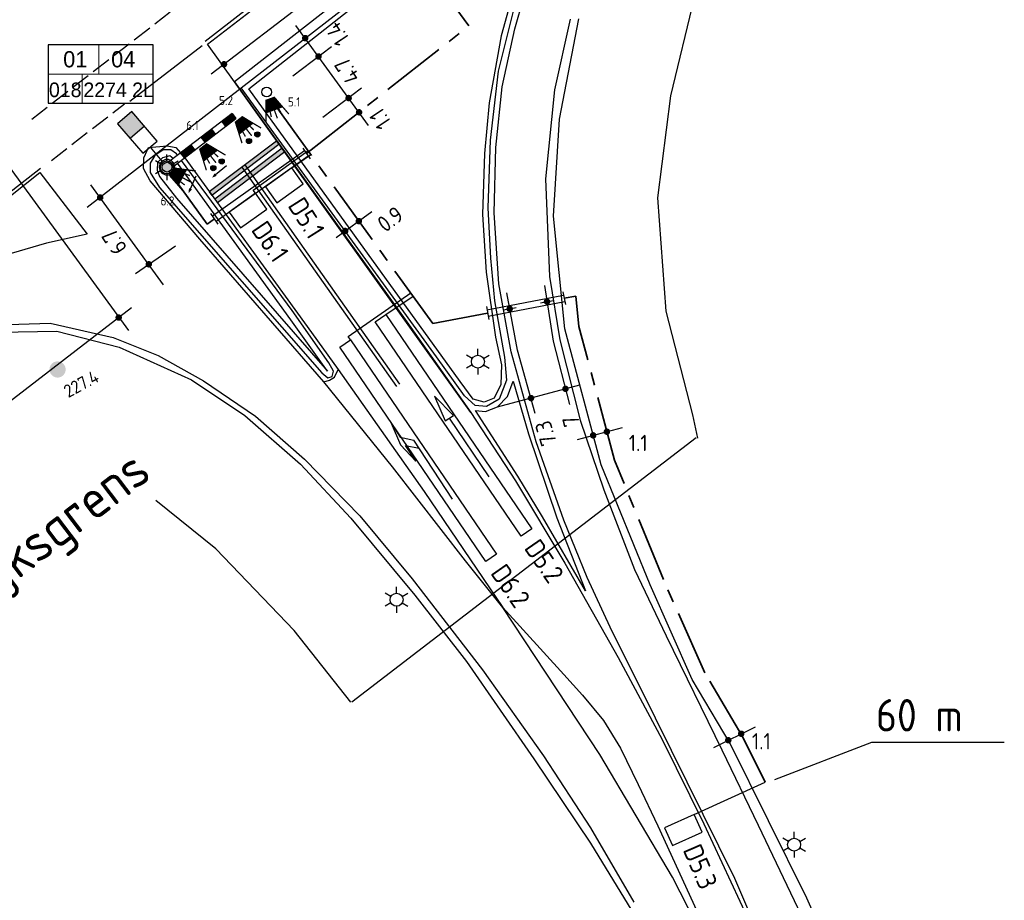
# Model space of a CAD drawing. Extents: x 237360 to 238772, y 446460 to 447476.
# Tile 8 of 14: x 238144 to 238295, y 446951 to 447087. Entities that reach past the tile are written whole.
import ezdxf
from ezdxf.enums import TextEntityAlignment as Align

# ---------------------------------------------------------------- set-up
doc = ezdxf.new("R2010")
doc.units = 0
doc.header["$MEASUREMENT"] = 0
doc.linetypes.add('VERFSTIP', pattern=[4, 3, -1])
doc.linetypes.add('VRI', pattern=[16, 10, -2, 2, -2])
doc.layers.get('0').update_dxf_attribs({"linetype": 'CONTINUOUS'})
doc.layers.add('kl-bs-bm_1000', color=8, linetype='CONTINUOUS', lineweight=25)
for name, color, linetype in [('kl-bs-vrikabel', 30, 'VRI'), ('kl-bs-vrilus', 34, 'CONTINUOUS'), ('kl-bs-vrimast', 34, 'CONTINUOUS'), ('kl-bs-vrimeubilair', 30, 'CONTINUOUS'), ('kl-bs-vrimntlbuis', 34, 'CONTINUOUS'), ('MAATVOERING', 252, 'CONTINUOUS'), ('MDI-XX-BANDEN', 253, 'CONTINUOUS'), ('MDI-XX-MARKERING', 253, 'CONTINUOUS'), ('MDI-XX-TERREINAFSCH', 253, 'CONTINUOUS'), ('MDI-XX-VERLICHTING', 2, 'CONTINUOUS'), ('OV-MASTEN', 1, 'CONTINUOUS')]:
    doc.layers.add(name, color=color, linetype=linetype)
doc.styles.add('ISO', font='ISO.shx', dxfattribs={"height": 0.7})
doc.styles.add('ISO25', font='ISO.SHX', dxfattribs={"height": 2.5})
doc.styles.add('RTW_ISO', font='iso-rtw.shx')

# ---------------------------------------------------------------- blocks, each defined once
blk = doc.blocks.new('*X7')
at = {"color": 0}
for p, q in [((390.5, 402.24), (391.5, 402.24)), ((390.5, 402.23), (391.5, 402.23)), ((390.5, 402.22), (391.5, 402.22)), ((390.5, 402.21), (391.5, 402.21)), ((390.5, 402.2), (391.5, 402.2)), ((390.5, 402.19), (391.5, 402.19)), ((390.5, 402.18), (391.5, 402.18)), ((390.5, 402.17), (391.5, 402.17)), ((390.5, 402.16), (391.5, 402.16)), ((390.5, 402.15), (391.5, 402.15)), ((390.5, 402.14), (391.5, 402.14)), ((390.5, 402.13), (391.5, 402.13)), ((390.5, 402.12), (391.5, 402.12)), ((390.5, 402.11), (391.5, 402.11)), ((390.5, 402.1), (391.5, 402.1)), ((390.5, 402.09), (391.5, 402.09)), ((390.5, 402.08), (391.5, 402.08)), ((390.5, 402.07), (391.5, 402.07)), ((390.5, 402.06), (391.5, 402.06)), ((390.5, 402.05), (391.5, 402.05)), ((390.5, 402.04), (391.5, 402.04)), ((390.5, 402.03), (391.5, 402.03)), ((390.5, 402.02), (391.5, 402.02)), ((390.5, 402.01), (391.5, 402.01)), ((390.5, 402), (391.5, 402)), ((390.5, 401.99), (391.5, 401.99)), ((390.5, 401.98), (391.5, 401.98)), ((390.5, 401.97), (391.5, 401.97)), ((390.5, 401.96), (391.5, 401.96)), ((390.5, 401.95), (391.5, 401.95)), ((390.5, 401.94), (391.5, 401.94)), ((390.5, 401.93), (391.5, 401.93)), ((390.5, 401.92), (391.5, 401.92)), ((390.5, 401.91), (391.5, 401.91)), ((390.5, 401.9), (391.5, 401.9)), ((390.5, 401.89), (391.5, 401.89)), ((390.5, 401.88), (391.5, 401.88)), ((390.5, 401.87), (391.5, 401.87)), ((390.5, 401.86), (391.5, 401.86)), ((390.5, 401.85), (391.5, 401.85)), ((390.5, 401.84), (391.5, 401.84)), ((392.5, 402.24), (393.5, 402.24)), ((392.5, 402.23), (393.5, 402.23)), ((392.5, 402.22), (393.5, 402.22)), ((392.5, 402.21), (393.5, 402.21)), ((392.5, 402.2), (393.5, 402.2)), ((392.5, 402.19), (393.5, 402.19)), ((392.5, 402.18), (393.5, 402.18)), ((392.5, 402.17), (393.5, 402.17)), ((392.5, 402.16), (393.5, 402.16)), ((392.5, 402.15), (393.5, 402.15)), ((392.5, 402.14), (393.5, 402.14)), ((392.5, 402.13), (393.5, 402.13)), ((392.5, 402.12), (393.5, 402.12)), ((392.5, 402.11), (393.5, 402.11)), ((392.5, 402.1), (393.5, 402.1)), ((392.5, 402.09), (393.5, 402.09)), ((392.5, 402.08), (393.5, 402.08)), ((392.5, 402.07), (393.5, 402.07)), ((392.5, 402.06), (393.5, 402.06)), ((392.5, 402.05), (393.5, 402.05)), ((392.5, 402.04), (393.5, 402.04)), ((392.5, 402.03), (393.5, 402.03)), ((392.5, 402.02), (393.5, 402.02)), ((392.5, 402.01), (393.5, 402.01)), ((392.5, 402), (393.5, 402)), ((392.5, 401.99), (393.5, 401.99)), ((392.5, 401.98), (393.5, 401.98)), ((392.5, 401.97), (393.5, 401.97)), ((392.5, 401.96), (393.5, 401.96)), ((392.5, 401.95), (393.5, 401.95)), ((392.5, 401.94), (393.5, 401.94)), ((392.5, 401.93), (393.5, 401.93)), ((392.5, 401.92), (393.5, 401.92)), ((392.5, 401.91), (393.5, 401.91)), ((392.5, 401.9), (393.5, 401.9)), ((392.5, 401.89), (393.5, 401.89)), ((392.5, 401.88), (393.5, 401.88)), ((392.5, 401.87), (393.5, 401.87)), ((392.5, 401.86), (393.5, 401.86)), ((392.5, 401.85), (393.5, 401.85)), ((392.5, 401.84), (393.5, 401.84)), ((394.5, 402.24), (395.5, 402.24)), ((394.5, 402.23), (395.5, 402.23)), ((394.5, 402.22), (395.5, 402.22)), ((394.5, 402.21), (395.5, 402.21)), ((394.5, 402.2), (395.5, 402.2)), ((394.5, 402.19), (395.5, 402.19)), ((394.5, 402.18), (395.5, 402.18)), ((394.5, 402.17), (395.5, 402.17)), ((394.5, 402.16), (395.5, 402.16)), ((394.5, 402.15), (395.5, 402.15)), ((394.5, 402.14), (395.5, 402.14)), ((394.5, 402.13), (395.5, 402.13)), ((394.5, 402.12), (395.5, 402.12)), ((394.5, 402.11), (395.5, 402.11)), ((394.5, 402.1), (395.5, 402.1)), ((394.5, 402.09), (395.5, 402.09)), ((394.5, 402.08), (395.5, 402.08)), ((394.5, 402.07), (395.5, 402.07)), ((394.5, 402.06), (395.5, 402.06)), ((394.5, 402.05), (395.5, 402.05)), ((394.5, 402.04), (395.5, 402.04)), ((394.5, 402.03), (395.5, 402.03)), ((394.5, 402.02), (395.5, 402.02)), ((394.5, 402.01), (395.5, 402.01)), ((394.5, 402), (395.5, 402)), ((394.5, 401.99), (395.5, 401.99)), ((394.5, 401.98), (395.5, 401.98)), ((394.5, 401.97), (395.5, 401.97)), ((394.5, 401.96), (395.5, 401.96)), ((394.5, 401.95), (395.5, 401.95)), ((394.5, 401.94), (395.5, 401.94)), ((394.5, 401.93), (395.5, 401.93)), ((394.5, 401.92), (395.5, 401.92)), ((394.5, 401.91), (395.5, 401.91)), ((394.5, 401.9), (395.5, 401.9)), ((394.5, 401.89), (395.5, 401.89)), ((394.5, 401.88), (395.5, 401.88)), ((394.5, 401.87), (395.5, 401.87)), ((394.5, 401.86), (395.5, 401.86)), ((394.5, 401.85), (395.5, 401.85)), ((394.5, 401.84), (395.5, 401.84)), ((390.5, 401.83), (391.5, 401.83)), ((390.5, 401.82), (391.5, 401.82)), ((390.5, 401.81), (391.5, 401.81)), ((390.5, 401.8), (391.5, 401.8)), ((390.5, 401.79), (391.5, 401.79)), ((390.5, 401.78), (391.5, 401.78)), ((390.5, 401.77), (391.5, 401.77)), ((390.5, 401.76), (391.5, 401.76)), ((392.5, 401.83), (393.5, 401.83)), ((392.5, 401.82), (393.5, 401.82)), ((392.5, 401.81), (393.5, 401.81)), ((392.5, 401.8), (393.5, 401.8)), ((392.5, 401.79), (393.5, 401.79)), ((392.5, 401.78), (393.5, 401.78)), ((392.5, 401.77), (393.5, 401.77)), ((392.5, 401.76), (393.5, 401.76)), ((394.5, 401.83), (395.5, 401.83)), ((394.5, 401.82), (395.5, 401.82)), ((394.5, 401.81), (395.5, 401.81)), ((394.5, 401.8), (395.5, 401.8)), ((394.5, 401.79), (395.5, 401.79)), ((394.5, 401.78), (395.5, 401.78)), ((394.5, 401.77), (395.5, 401.77)), ((394.5, 401.76), (395.5, 401.76))]:
    blk.add_line(p, q, dxfattribs=at)
blk = doc.blocks.new('Lantaarn_rood')
at = {"const_width": 0.2, "flags": 128}
for points in [[(1.97, 1.38), (3.28, 1.88)], [(2, 0.7), (2.8, 0.81)], [(2, 0), (3.31, 0)], [(1.96, -1.38), (3.28, -1.88)], [(2, -0.7), (2.79, -0.84)]]:
    blk.add_lwpolyline(points, dxfattribs=at)
at = {"flags": 128}
blk.add_lwpolyline([(0, 0, 1.5, 3, 0), (2, 0, 3, 3, 0)], format="xyseb", dxfattribs=at)
at = {"style": 'RTW_ISO'}
blk.add_attdef('LANTAARN_NR', (-13.48, -5.06), '', height=2.5, dxfattribs=at)
blk = doc.blocks.new('R_pijl')
at = {"flags": 128}
blk.add_lwpolyline([(-1.82, 0, 0, 0.5, 0), (-1.09, 0, 0.73, 0.73, 0)], format="xyseb", dxfattribs=at)
blk.add_lwpolyline([(-1.1, 0), (1.1, 0)])
blk = doc.blocks.new('Lantaarn_2rood')
h = blk.add_hatch(color=256)
edge = h.paths.add_edge_path()
edge.add_arc((3.69, 0.81), 0.4, 0, 360)
h = blk.add_hatch(color=256)
edge = h.paths.add_edge_path()
edge.add_arc((3.69, -0.84), 0.4, 0, 360)
at = {"const_width": 0.2, "flags": 128}
for points in [[(1.97, 1.38), (3.28, 1.88)], [(2, 0.7), (2.8, 0.81)], [(2, 0), (3.31, 0)], [(1.96, -1.38), (3.28, -1.88)], [(2, -0.7), (2.79, -0.84)]]:
    blk.add_lwpolyline(points, dxfattribs=at)
at = {"flags": 128}
blk.add_lwpolyline([(0, 0, 1.5, 3, 0), (2, 0, 3, 3, 0)], format="xyseb", dxfattribs=at)
for centre in [(3.69, 0.81), (3.69, -0.84)]:
    blk.add_circle(centre, 0.4)
at = {"style": 'RTW_ISO'}
blk.add_attdef('LANTAARN_NR', (-13.48, -5.92), '', height=2.5, dxfattribs=at)
blk = doc.blocks.new('SOX_090W')
blk.add_hatch(color=256).paths.add_polyline_path([(5.64, 1.16), (5.64, -1.16), (8.04, -1.16), (8.04, 1.16)])
for p, q in [((3.24, 0), (0.96, 0)), ((5.64, 1.16), (5.64, -1.16))]:
    blk.add_line(p, q)
blk.add_lwpolyline([(3.24, 1.16), (8.04, 1.16), (8.04, -1.16), (3.24, -1.16)], close=True)
blk = doc.blocks.new('alu_10m')
blk.add_hatch(color=256).paths.add_polyline_path([(0.96, 0, 1), (-0.96, 0, 1)])
blk.add_circle((0, 0), 0.958)
blk = doc.blocks.new('ltmastnr')
at = {"lineweight": 18}
for p, q in [((0.75, 0), (0.75, -3.6)), ((-5.48, -3.6), (7.48, -3.6)), ((-1.28, -3.6), (-1.28, -7.2))]:
    blk.add_line(p, q, dxfattribs=at)
at = {"color": 0}
blk.add_lwpolyline([(-5.48, -7.2), (7.48, -7.2), (7.48, 0), (-5.48, 0)], close=True, dxfattribs=at)
at = {"lineweight": 18, "style": 'RTW_ISO'}
for tag, height, p in [('GROEPNR', 2.5, (-2.35, -1.8)), ('MASTNR', 2.5, (3.38, -1.8)), ('WEGNR', 1.75, (-3.38, -5.4)), ('KASTNR', 1.75, (3.1, -5.4))]:
    blk.add_attdef(tag, text='', height=height, dxfattribs=at).set_placement(p, align=Align.MIDDLE_CENTER)

msp = doc.modelspace()

# ---------------------------------------------------------------- hatches: boundary and pattern name
at = {"layer": 'MDI-XX-MARKERING'}
h = msp.add_hatch(color=8, dxfattribs=at)
h.paths.add_polyline_path([(238184.46, 447066.21), (238174.07, 447058.37), (238173.66, 447058.92), (238184.04, 447066.76)])
h.paths.add_polyline_path([(238183.53, 447067.33), (238173.19, 447059.47), (238172.75, 447060.03), (238183.14, 447067.87)])
at = {"layer": 'MDI-XX-TERREINAFSCH'}
msp.add_hatch(color=7, dxfattribs=at).paths.add_polyline_path([(238148.28, 447032.06, 1), (238150.48, 447033.25, 1)])

# ---------------------------------------------------------------- linework, layer by layer
for p, q in [((238176.3, 447072.13), (238166.76, 447064.85)), ((238176.3, 447072.13), (238176.91, 447071.34)), ((238167.37, 447064.06), (238176.91, 447071.34)), ((238175.32, 447070.12), (238174.71, 447070.92)), ((238172.14, 447067.7), (238171.53, 447068.49)), ((238173.12, 447069.71), (238173.73, 447068.91)), ((238169.94, 447067.28), (238170.55, 447066.48)), ((238168.96, 447065.27), (238168.35, 447066.07)), ((238166.76, 447064.85), (238166.4, 447064.58)), ((238167.37, 447064.06), (238167.01, 447063.78))]:
    msp.add_line(p, q)
at = {"color": 7}
msp.add_line((238194.78, 446981.39), (238247.92, 447022.16), dxfattribs=at)
at = {"color": 24}
for p, q in [((238260.04, 446969.43), (238275.03, 446975.17)), ((238275.03, 446975.17), (238295.46, 446975.17))]:
    msp.add_line(p, q, dxfattribs=at)
at = {"color": 7}
for points in [[(238248.15, 447022.08), (238247.38, 447025.68), (238243.26, 447041.62), (238241.98, 447059.1), (238244.03, 447074.86), (238247.64, 447090.03)], [(238194.65, 446981.35), (238185.91, 446992.4), (238173.82, 447005), (238164.56, 447012.46)]]:
    msp.add_lwpolyline(points, dxfattribs=at)
msp.add_circle((238166.27, 447063.85), 0.75)
at = {"layer": 'kl-bs-bm_1000'}
for p, q in [((238203.86, 447101.77, 44.63), (238173.09, 447078.19, 44.62)), ((238197.35, 447070.3, 44.35), (238186.16, 447085.72, 44.39)), ((238191.65, 447082.42), (238185.66, 447077.9)), ((238129.07, 447081.44, 44.29), (238160.31, 447038.68, 44.29)), ((238153.94, 447057.7, 44.35), (238177.7, 447076.1, 44.39)), ((238196.3, 447076.01), (238190.31, 447071.49)), ((238165.73, 447045.72, 44.35), (238154.53, 447061.14, 44.39)), ((238192.38, 447053.01, 44.5), (238197.89, 447056.99, 44.5)), ((238161.38, 447047.45, 44.46), (238167.56, 447051.71, 44.46)), ((238220.33, 447035.61, 44.2), (238218.72, 447044.48, 44.32)), ((238224.49, 447045.59, 44.2), (238225.87, 447037.04, 44.18)), ((238223.91, 447042.94), (238225.87, 447043.31)), ((238132.34, 447020.32, 43.79), (238160.79, 447042.2, 43.94)), ((238218.18, 447041.83), (238220.14, 447042.21)), ((238225.87, 447037.04, 44.18), (238228.37, 447027.26, 44.13)), ((238223.05, 447025.84, 44.29), (238220.33, 447035.61, 44.2)), ((238217.26, 447026.88, 44.35), (238229.94, 447030.27, 44.35)), ((238217.54, 447026.7), (238217.54, 447026.7)), ((238229.6, 447021.85, 44.16), (238236.56, 447023.71, 44.16)), ((238250.62, 446974.37, 44.24), (238257.08, 446977.57, 44.24))]:
    msp.add_line(p, q, dxfattribs=at)
at = {"layer": 'kl-bs-bm_1000', "const_width": 0.5}
for points in [[(238187.34, 447083.75, 1), (238187.84, 447083.75, 1)], [(238189.4, 447080.92, 1), (238189.9, 447080.92, 1)], [(238174.81, 447079.72, 1), (238175.31, 447079.72, 1)], [(238194.04, 447074.51, 1), (238194.54, 447074.51, 1)], [(238195.65, 447072.31, 1), (238196.15, 447072.31, 1)], [(238155.71, 447059.17, 1), (238156.21, 447059.17, 1)], [(238163.2, 447048.87, 1), (238163.7, 447048.87, 1)], [(238224.65, 447043.12, 1), (238225.15, 447043.12, 1)], [(238158.56, 447040.66, 1), (238159.06, 447040.66, 1)], [(238218.89, 447042.01, 1), (238219.39, 447042.01, 1)], [(238227.5, 447029.67, 1), (238228, 447029.67, 1)], [(238222.18, 447028.24, 1), (238222.68, 447028.24, 1)]]:
    msp.add_lwpolyline(points, format="xyb", close=True, dxfattribs=at)
for points, elevation in [([(238195.62, 447055.53, 1), (238196.12, 447055.53, 1)], 44.5), ([(238193.51, 447054.01, 1), (238194.01, 447054.01, 1)], 44.5), ([(238231.77, 447022.49, 1), (238232.27, 447022.49, 1)], 44.16), ([(238233.89, 447023.06, 1), (238234.39, 447023.06, 1)], 44.16), ([(238252.62, 446975.48, 1), (238253.12, 446975.48, 1)], 44.24), ([(238254.62, 446976.48, 1), (238255.12, 446976.48, 1)], 44.24)]:
    msp.add_lwpolyline(points, format="xyb", close=True, dxfattribs=dict(at, elevation=elevation))
at = {"layer": 'kl-bs-bm_1000'}
for start, end in [(0, 180), (180, 0)]:
    msp.add_arc((238155.96, 447059.17), 0.25, start, end, dxfattribs=at)
at = {"layer": 'kl-bs-vrikabel', "lineweight": 35}
for p, q in [((238212.83, 447085.63, 0.17), (238205.84, 447095.29, 0.19)), ((238187.77, 447065.95, 0.19), (238212.83, 447085.63, 0.3)), ((238207.29, 447039.73, 44.46), (238181.97, 447074.76, 44.54)), ((238172.44, 447055.08, 44.52), (238166.59, 447063.17, 44.54)), ((238172.44, 447055.08, 44.46), (238173.57, 447055.86, 44.46)), ((238227.55, 447043.64), (238229.33, 447043.98)), ((238229.8, 447039.3, 44.18), (238229.33, 447043.98, 44.16)), ((238207.29, 447039.73), (238215.73, 447041.36)), ((238235.32, 447018.66, 44.15), (238229.8, 447039.3, 44.18)), ((238242.85, 447000.26, 44.11), (238235.32, 447018.66, 44.15)), ((238249.27, 446985.87, 44.35), (238242.82, 447000.32, 44.11)), ((238255.13, 446975.97, 44.23), (238249.27, 446985.87, 44.35)), ((238258.57, 446969.03, 44.36), (238255.13, 446975.97, 44.23))]:
    msp.add_line(p, q, dxfattribs=at)
at = {"layer": 'kl-bs-vrilus'}
for p, q in [((238179.58, 447060.3), (238188.01, 447066.39)), ((238185.52, 447063.73), (238188.45, 447065.8)), ((238185.52, 447063.73), (238181.46, 447060.8)), ((238187.27, 447061.29), (238185.52, 447063.73)), ((238181.46, 447060.8), (238183.22, 447058.37)), ((238183.22, 447058.37), (238187.27, 447061.29)), ((238179.93, 447059.82), (238175.88, 447056.9)), ((238179.93, 447059.82), (238179.58, 447060.3)), ((238181.69, 447057.39), (238179.93, 447059.82)), ((238175.88, 447056.9), (238177.63, 447054.47)), ((238177.63, 447054.47), (238181.69, 447057.39)), ((238194.22, 447037.72), (238203.88, 447044.45)), ((238200.03, 447041.14), (238204.24, 447043.94)), ((238198.38, 447040.01), (238200.03, 447041.14)), ((238200.03, 447041.14), (238222.58, 447008.1)), ((238220.92, 447006.97), (238198.38, 447040.01)), ((238192.91, 447036.11), (238194.56, 447037.23)), ((238194.56, 447037.23), (238194.22, 447037.72)), ((238194.56, 447037.23), (238217.11, 447004.19)), ((238215.45, 447003.06), (238192.91, 447036.11)), ((238222.58, 447008.1), (238220.92, 447006.97)), ((238217.11, 447004.19), (238215.45, 447003.06)), ((238247.59, 446964.05), (238258.57, 446969.03)), ((238247.59, 446964.05), (238243.03, 446961.99)), ((238248.82, 446961.32), (238247.59, 446964.05)), ((238243.03, 446961.99), (238244.27, 446959.26)), ((238244.27, 446959.26), (238248.82, 446961.32))]:
    msp.add_line(p, q, dxfattribs=at)
at = {"layer": 'kl-bs-vrimntlbuis'}
for p, q in [((238187.49, 447066.37, 0.2), (238173.28, 447056.27, 0.2)), ((238188.05, 447065.54, 0.2), (238173.85, 447055.45, 0.2)), ((238187.2, 447066.77, 0.2), (238188.34, 447065.13, 0.19)), ((238173, 447056.68, 44.46), (238174.13, 447055.04, 44.45)), ((238215.63, 447041.85), (238227.45, 447044.13)), ((238227.36, 447044.62), (238227.74, 447042.66)), ((238215.82, 447040.87), (238227.64, 447043.15)), ((238215.54, 447042.34), (238215.91, 447040.38))]:
    msp.add_line(p, q, dxfattribs=at)
at = {"layer": 'MAATVOERING', "color": 7}
msp.add_circle((238181.65, 447075.44), 0.75, dxfattribs=at)
at = {"layer": 'MDI-XX-BANDEN'}
for p, q in [((238178.9, 447075.94, 44.54), (238223.3, 447110.81, 44.74)), ((238220.16, 447092.43, 44.48), (238217.83, 447084.1, 44.46)), ((238217.83, 447084.1, 44.46), (238215.96, 447073.76, 44.46)), ((238211.52, 447030.81, 44.44), (238178.9, 447075.94, 44.54)), ((238215.96, 447073.76, 44.46), (238215.27, 447065.97, 44.52)), ((238166.71, 447065.58, 44.56), (238165.59, 447065.27, 44.56)), ((238167.2, 447065.17, 44.56), (238166.71, 447065.58, 44.56)), ((238215.27, 447065.97, 44.52), (238214.96, 447056.54, 44.47)), ((238164.82, 447064.55, 44.56), (238164.74, 447063.38, 44.57)), ((238165.59, 447065.27, 44.56), (238164.82, 447064.55, 44.56)), ((238185.36, 447040.33, 44.52), (238167.87, 447064.45, 44.56)), ((238164.74, 447063.38, 44.57), (238165.13, 447062.41, 44.67)), ((238165.13, 447062.41, 44.67), (238167.74, 447059.09, 44.66)), ((238167.74, 447059.09, 44.66), (238191.04, 447032.41, 44.63)), ((238214.96, 447056.54, 44.47), (238215.49, 447047.68, 44.48)), ((238215.49, 447047.68, 44.48), (238216.96, 447037.62, 44.52)), ((238191.04, 447032.41, 44.63), (238185.36, 447040.33, 44.52)), ((238216.96, 447037.62, 44.52), (238217.87, 447033.35, 44.54)), ((238217.87, 447033.35, 44.54), (238217.76, 447030.33, 44.54)), ((238213.52, 447028.06, 44.48), (238211.52, 447030.81, 44.44)), ((238217.76, 447030.33, 44.54), (238216.77, 447028.22, 44.54)), ((238215.18, 447027.59, 44.5), (238213.52, 447028.06, 44.48)), ((238216.77, 447028.22, 44.54), (238215.18, 447027.59, 44.5))]:
    msp.add_line(p, q, dxfattribs=at)
at = {"layer": 'MDI-XX-MARKERING'}
for p, q in [((238172.16, 447083.29, 44.33), (238214.71, 447116.28, 44.47)), ((238172.5, 447082.81, 44.36), (238215.08, 447115.72, 44.47)), ((238219.22, 447110.29, 44.52), (238176.68, 447077.02, 44.36)), ((238219.93, 447085.17, 44.41), (238222.68, 447094.67, 44.41)), ((238228.49, 447086.69, 44.29), (238226.06, 447075.8, 44.19)), ((238217.98, 447076.22, 44.34), (238219.93, 447085.17, 44.41)), ((238160.52, 447074.01, 44.37), (238171.68, 447082.59, 44.27)), ((238176.68, 447077.02, 44.36), (238172.5, 447082.81, 44.36)), ((238176.68, 447077.02, 44.36), (238203.25, 447040.02, 44.28)), ((238213.16, 447026.01, 44.28), (238176.68, 447077.02, 44.36)), ((238217.01, 447066.87, 44.33), (238217.98, 447076.22, 44.34)), ((238226.06, 447075.8, 44.19), (238224.68, 447062.07, 44.09)), ((238162.71, 447065.31, 44.28), (238163.39, 447066.9, 44.28)), ((238163.39, 447066.9, 44.28), (238166.3, 447067.13, 44.28)), ((238166.3, 447067.13, 44.28), (238167.65, 447066.88, 44.28)), ((238183.14, 447067.87), (238183.53, 447067.33)), ((238167.65, 447066.88, 44.28), (238168.37, 447066.05, 44.28)), ((238168.85, 447065.51, 44.28), (238168.86, 447065.5, 44.28)), ((238184.04, 447066.76), (238184.46, 447066.21)), ((238216.73, 447056.79, 44.34), (238217.01, 447066.87, 44.33)), ((238162.64, 447063.65, 44.28), (238162.71, 447065.31, 44.28)), ((238169, 447065.3, 44.28), (238187.89, 447039.3, 44.26)), ((238177.83, 447063.86, 44.08), (238201.67, 447030.05, 44.12)), ((238202.19, 447030.38, 44.12), (238178.31, 447064.23, 44.11)), ((238124.57, 447046.42, 44.17), (238146.76, 447063.69, 44.27)), ((238124.94, 447045.98, 44.14), (238146.66, 447063.01, 44.19)), ((238146.66, 447063.01, 44.19), (238153.93, 447053.51, 44.27)), ((238163.67, 447061.74, 44.17), (238162.64, 447063.65, 44.28)), ((238171.33, 447052.73, 44.17), (238163.67, 447061.74, 44.17)), ((238224.68, 447062.07, 44.09), (238225.28, 447047.01, 44.2)), ((238172.75, 447060.03), (238173.19, 447059.47)), ((238173.66, 447058.92), (238174.07, 447058.37)), ((238217.45, 447045.86, 44.34), (238216.73, 447056.79, 44.34)), ((238153.93, 447053.51, 44.27), (238147.69, 447052.11, 44.19)), ((238147.69, 447052.11, 44.19), (238139.9, 447049.88, 44.06)), ((238182.61, 447039.77, 44.17), (238171.33, 447052.73, 44.17)), ((238219.35, 447035.39, 44.2), (238217.45, 447045.86, 44.34)), ((238225.28, 447047.01, 44.2), (238226.86, 447037.2, 44.18)), ((238138.6, 447039.51, 43.82), (238148.22, 447039.81, 43.87)), ((238148.22, 447039.81, 43.87), (238157.97, 447037.58, 43.87)), ((238190.47, 447030.77, 44.17), (238182.61, 447039.77, 44.17)), ((238203.25, 447040.02, 44.28), (238213.16, 447026.01, 44.28)), ((238187.89, 447039.3, 44.26), (238192.7, 447032.67, 44.17)), ((238157.97, 447037.58, 43.87), (238164.92, 447034.8, 44.04)), ((238226.86, 447037.2, 44.18), (238230.01, 447024.86, 44.11)), ((238223.23, 447021.48, 44.33), (238219.35, 447035.39, 44.2)), ((238164.92, 447034.8, 44.04), (238171.91, 447030.92, 44.03)), ((238192.1, 447031.48, 44.17), (238192.7, 447032.67, 44.17)), ((238192.7, 447032.67, 44.17), (238205.97, 447013.82, 44.29)), ((238171.91, 447030.92, 44.03), (238179.93, 447025.44, 44.06)), ((238190.47, 447030.77, 44.17), (238191.32, 447030.98, 44.17)), ((238201.05, 447017.64, 44.17), (238190.47, 447030.77, 44.17)), ((238191.32, 447030.98, 44.17), (238192.1, 447031.48, 44.17)), ((238218.82, 447028.49, 44.38), (238219.68, 447030.87, 44.38)), ((238219.68, 447030.87, 44.38), (238222.05, 447022.74, 44.33)), ((238207.52, 447028.53), (238209.21, 447024.71)), ((238210.45, 447025.55), (238207.52, 447028.53)), ((238217.26, 447026.88, 44.35), (238218.82, 447028.49, 44.38)), ((238213.16, 447026.01, 44.28), (238220.04, 447015.49, 44.29)), ((238220.38, 447016.2, 44.36), (238213.86, 447026.33, 44.26)), ((238213.86, 447026.33, 44.26), (238215.41, 447026.19, 44.29)), ((238215.41, 447026.19, 44.29), (238217.26, 447026.88, 44.35)), ((238179.93, 447025.44, 44.06), (238187.47, 447018.83, 44.15)), ((238200.83, 447024.37), (238202.26, 447022.2)), ((238200.83, 447024.37), (238202.31, 447021.03)), ((238209.21, 447024.71), (238210.45, 447025.55)), ((238215.95, 447016.11), (238209.83, 447025.13)), ((238230.01, 447024.86, 44.11), (238233.67, 447014.11, 44.14)), ((238202.26, 447022.2), (238204.34, 447021.77)), ((238210.32, 447012.66), (238204.34, 447021.77)), ((238222.05, 447022.74, 44.33), (238226.44, 447009.8, 44.38)), ((238227.5, 447009.43, 44.25), (238223.23, 447021.48, 44.33)), ((238202.31, 447021.03), (238204.68, 447018.52)), ((238203.08, 447020.94), (238205.16, 447020.51)), ((238204.68, 447018.52), (238203.08, 447020.94)), ((238187.47, 447018.83, 44.15), (238196.01, 447010.07, 44.11)), ((238212.33, 447003.12, 44.17), (238201.05, 447017.64, 44.17)), ((238220.04, 447015.49, 44.29), (238227.66, 447002.81, 44.31)), ((238224.18, 447009.94, 44.32), (238220.38, 447016.2, 44.36)), ((238205.97, 447013.82, 44.29), (238218.08, 446995.97, 44.15)), ((238233.67, 447014.11, 44.14), (238238.42, 447001.83, 44.14)), ((238196.01, 447010.07, 44.11), (238204.08, 447000.39, 44.02)), ((238230.82, 446998.54, 44.35), (238224.18, 447009.94, 44.32)), ((238226.44, 447009.8, 44.38), (238230.82, 446998.54, 44.35)), ((238231.07, 447000.59, 44.16), (238227.5, 447009.43, 44.25)), ((238218.08, 446995.97, 44.15), (238212.33, 447003.12, 44.17)), ((238227.66, 447002.81, 44.31), (238235.86, 446988.22, 44.27)), ((238238.42, 447001.83, 44.14), (238243.26, 446991.58, 44.18)), ((238204.08, 447000.39, 44.02), (238214.92, 446986.36, 44.03)), ((238234.64, 446992.9, 44.22), (238231.07, 447000.59, 44.16)), ((238218.08, 446995.97, 44.15), (238227.5, 446985.62, 44.21)), ((238233.03, 446973.27, 44.21), (238218.08, 446995.97, 44.15)), ((238241.64, 446978.9, 44.35), (238234.64, 446992.9, 44.22)), ((238243.26, 446991.58, 44.18), (238251.85, 446974.02, 44.2)), ((238235.86, 446988.22, 44.27), (238242.68, 446975.61, 44.27)), ((238214.92, 446986.36, 44.03), (238224.38, 446973.05, 44.06)), ((238227.5, 446985.62, 44.21), (238230.4, 446982.42, 44.21)), ((238230.4, 446982.42, 44.21), (238233.61, 446978.5, 44.21)), ((238253.9, 446954.14, 44.46), (238241.64, 446978.9, 44.35)), ((238233.61, 446978.5, 44.21), (238236.24, 446974.27, 44.25)), ((238236.24, 446974.27, 44.25), (238238.96, 446968.68, 44.31)), ((238242.68, 446975.61, 44.27), (238249.08, 446962.6, 44.4)), ((238224.38, 446973.05, 44.06), (238231.62, 446961.97, 43.96)), ((238244.26, 446954.37, 44.21), (238233.03, 446973.27, 44.21)), ((238251.85, 446974.02, 44.2), (238257.49, 446962.38, 44.4)), ((238238.96, 446968.68, 44.31), (238241.98, 446962.29, 44.35)), ((238241.98, 446962.29, 44.35), (238247.98, 446949.29, 44.35)), ((238249.08, 446962.6, 44.4), (238256.04, 446947.69, 44.4)), ((238257.49, 446962.38, 44.4), (238265.03, 446946.61, 44.62)), ((238231.62, 446961.97, 43.96), (238238.3, 446950.5, 43.94)), ((238254.1, 446935.16, 44.33), (238244.26, 446954.37, 44.21)), ((238263.84, 446930.89, 44.6), (238253.9, 446954.14, 44.46))]:
    msp.add_line(p, q, dxfattribs=at)
at = {"layer": 'MDI-XX-MARKERING', "linetype": 'VERFSTIP'}
for p, q in [((238145.4, 447071.27, 44.36), (238178.43, 447096.8, 44.62)), ((238148.43, 447064.9, 44.24), (238159.7, 447073.62, 44.36))]:
    msp.add_line(p, q, dxfattribs=at)
at = {"layer": 'MDI-XX-MARKERING', "color": 8}
for p, q in [((238183.14, 447067.87), (238172.75, 447060.03)), ((238183.53, 447067.33), (238173.19, 447059.47)), ((238184.04, 447066.76), (238173.66, 447058.92)), ((238184.46, 447066.21), (238174.07, 447058.37))]:
    msp.add_line(p, q, dxfattribs=at)
at = {"layer": 'MDI-XX-TERREINAFSCH'}
for p, q in [((238177.7, 447076.1, 44.39), (238223.75, 447111.79, 44.46)), ((238219.96, 447088.94, 44.35), (238217.38, 447078.64, 44.35)), ((238226.82, 447071.26, 44.03), (238229.81, 447086.73, 44.16)), ((238217.38, 447078.64, 44.35), (238216.15, 447067.99, 44.35)), ((238207.84, 447034.58, 44.27), (238177.7, 447076.1, 44.39)), ((238225.89, 447056.28, 44.11), (238226.82, 447071.26, 44.03)), ((238216.15, 447067.99, 44.35), (238215.78, 447057.58, 44.35)), ((238164.41, 447065.63, 44.19), (238163.66, 447064.49, 44.19)), ((238165.65, 447066.51, 44.19), (238164.41, 447065.63, 44.19)), ((238166.85, 447066.53, 44.23), (238165.65, 447066.51, 44.19)), ((238167.72, 447065.91, 44.27), (238166.85, 447066.53, 44.23)), ((238167.89, 447065.68, 44.26), (238167.72, 447065.91, 44.27)), ((238163.66, 447064.49, 44.19), (238163.67, 447063.05, 44.19)), ((238185.58, 447041.77, 44.15), (238168.48, 447064.88, 44.26)), ((238163.67, 447063.05, 44.19), (238165.12, 447060.72, 44.19)), ((238165.12, 447060.72, 44.19), (238190.17, 447032.11, 44.23)), ((238215.78, 447057.58, 44.35), (238216.18, 447049.81, 44.35)), ((238227.63, 447038.9, 44.18), (238225.89, 447056.28, 44.11)), ((238216.18, 447049.81, 44.35), (238216.79, 447043.25, 44.35)), ((238216.79, 447043.25, 44.35), (238218.36, 447034.56, 44.35)), ((238191.25, 447033.7, 44.19), (238185.58, 447041.77, 44.15)), ((238140.29, 447038.42, 43.72), (238149.26, 447038.56, 43.72)), ((238149.26, 447038.56, 43.72), (238158.89, 447036.11, 43.84)), ((238233.23, 447017.95, 44.15), (238227.63, 447038.9, 44.18)), ((238158.89, 447036.11, 43.84), (238170.07, 447031.06, 44.03)), ((238191.95, 447032.4, 44.2), (238191.25, 447033.7, 44.19)), ((238212.15, 447028.57, 44.27), (238207.84, 447034.58, 44.27)), ((238218.36, 447034.56, 44.35), (238218.67, 447031.03, 44.35)), ((238190.17, 447032.11, 44.23), (238191.08, 447031.34, 44.23)), ((238191.74, 447031.57, 44.23), (238191.95, 447032.4, 44.2)), ((238170.07, 447031.06, 44.03), (238178.27, 447025.58, 43.98)), ((238191.08, 447031.34, 44.23), (238191.74, 447031.57, 44.23)), ((238218.67, 447031.03, 44.35), (238217.54, 447028.1, 44.35)), ((238213.81, 447027.11, 44.27), (238212.15, 447028.57, 44.27)), ((238217.54, 447028.1, 44.35), (238215.54, 447026.95, 44.35)), ((238215.54, 447026.95, 44.35), (238213.81, 447027.11, 44.27)), ((238178.27, 447025.58, 43.98), (238186.88, 447018.03, 43.97)), ((238186.88, 447018.03, 43.97), (238194.65, 447009.71, 44)), ((238240.81, 446999.43, 44.11), (238233.23, 447017.95, 44.15)), ((238194.65, 447009.71, 44), (238204.49, 446997.85, 43.8)), ((238247.31, 446984.86, 44.35), (238240.81, 446999.43, 44.11)), ((238204.49, 446997.85, 43.8), (238212.49, 446987.64, 44.04)), ((238212.49, 446987.64, 44.04), (238222.87, 446972.62, 43.89)), ((238253.16, 446974.99, 44.23), (238247.31, 446984.86, 44.35)), ((238265, 446951.12, 44.67), (238253.16, 446974.99, 44.23)), ((238222.87, 446972.62, 43.89), (238231.6, 446959.6, 43.88)), ((238231.6, 446959.6, 43.88), (238241.3, 446943.82, 43.89)), ((238276.32, 446925.88, 44.87), (238265, 446951.12, 44.67))]:
    msp.add_line(p, q, dxfattribs=at)
at = {"layer": 'MDI-XX-VERLICHTING', "color": 1, "linetype": 'Continuous'}
for p, q in [((238166.24, 447064.82), (238166.24, 447065.82)), ((238165.38, 447064.32), (238164.51, 447064.82)), ((238167.11, 447064.32), (238167.98, 447064.82)), ((238165.38, 447063.32), (238164.51, 447062.82)), ((238166.24, 447062.82), (238166.24, 447061.82)), ((238167.11, 447063.32), (238167.98, 447062.82)), ((238214.23, 447034.86, 44.13), (238214.23, 447035.86, 44.13)), ((238213.37, 447034.36, 44.13), (238212.5, 447034.86, 44.13)), ((238215.1, 447034.36, 44.13), (238215.97, 447034.86, 44.13)), ((238213.37, 447033.36, 44.13), (238212.5, 447032.86, 44.13)), ((238214.23, 447032.86, 44.13), (238214.23, 447031.86, 44.13)), ((238215.1, 447033.36, 44.13), (238215.97, 447032.86, 44.13)), ((238263.03, 446960.38, 44.24), (238263.03, 446961.38, 44.24)), ((238262.16, 446959.88, 44.24), (238261.3, 446960.38, 44.24)), ((238263.9, 446959.88, 44.24), (238264.76, 446960.38, 44.24)), ((238262.16, 446958.88, 44.24), (238261.3, 446958.38, 44.24)), ((238263.03, 446958.38, 44.24), (238263.03, 446957.38, 44.24)), ((238263.9, 446958.88, 44.24), (238264.76, 446958.38, 44.24))]:
    msp.add_line(p, q, dxfattribs=at)
for centre in [(238166.24, 447063.82), (238214.23, 447033.86, 44.13), (238263.03, 446959.38, 44.24)]:
    msp.add_circle(centre, 1, dxfattribs=at)
at = {"layer": 'OV-MASTEN', "color": 1}
for p, q in [((238201.68, 446998.15, 43.41), (238201.68, 446999.15, 43.41)), ((238200.81, 446997.65, 43.41), (238199.95, 446998.15, 43.41)), ((238202.54, 446997.65, 43.41), (238203.41, 446998.15, 43.41)), ((238200.81, 446996.65, 43.41), (238199.95, 446996.15, 43.41)), ((238201.68, 446996.15, 43.41), (238201.68, 446995.15, 43.41)), ((238202.54, 446996.65, 43.41), (238203.41, 446996.15, 43.41))]:
    msp.add_line(p, q, dxfattribs=at)
msp.add_circle((238201.68, 446997.15, 43.41), 1, dxfattribs=at)

# ---------------------------------------------------------------- block references
at = {"xscale": 2, "yscale": 2, "zscale": 2, "rotation": 37.34803519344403}
msp.add_blockref('*X7', (238035.54, 445952.72), dxfattribs=at)
at = {"layer": 'kl-bs-vrimast'}
ref = msp.add_blockref('ltmastnr', (238154.79, 447082.71, 71.87), dxfattribs=dict(at, xscale=1.25, yscale=1.25, zscale=1.25))
ref.add_attrib('GROEPNR', '01', dxfattribs={"layer": '0', "lineweight": 18, "height": 2.5, "style": 'RTW_ISO'}).set_placement((238152.11, 447079.24, 71.87), align=Align.CENTER)
ref.add_attrib('MASTNR', '04', dxfattribs={"layer": '0', "lineweight": 18, "height": 2.5, "style": 'RTW_ISO'}).set_placement((238159.51, 447079.24, 71.87), align=Align.CENTER)
ref.add_attrib('WEGNR', '018', dxfattribs={"layer": '0', "lineweight": 18, "height": 2.25, "style": 'RTW_ISO'}).set_placement((238150.56, 447074.65, 71.87), align=Align.CENTER)
ref.add_attrib('KASTNR', '2274 2L', dxfattribs={"layer": '0', "lineweight": 18, "height": 2.25, "style": 'RTW_ISO'}).set_placement((238158.8, 447074.65, 71.87), align=Align.CENTER)
at = {"layer": 'kl-bs-vrimast', "yscale": 1.25, "zscale": 1.25}
for name, xscale, rotation in [('SOX_090W', -1.249999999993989, 310.4591892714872), ('alu_10m', -1.250000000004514, 76.30067218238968)]:
    msp.add_blockref(name, (238166.27, 447063.85, 2), dxfattribs=dict(at, xscale=xscale, rotation=rotation))
at = {"layer": 'kl-bs-vrimeubilair', "xscale": -1, "rotation": 110.0750441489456}
msp.add_blockref('Lantaarn_rood', (238182.16, 447074.49, 44.54), dxfattribs=at)
at = {"layer": 'kl-bs-vrimeubilair'}
for name, p, rotation in [('Lantaarn_2rood', (238177.28, 447071.29), 308.3474401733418), ('Lantaarn_2rood', (238171.78, 447067.12), 308.3474401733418), ('Lantaarn_rood', (238166.94, 447063.16), 331.673109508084), ('R_pijl', (238174.61, 447063.4), 39.91143483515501), ('R_pijl', (238170.31, 447061.51), 66.77645812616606)]:
    msp.add_blockref(name, p, dxfattribs=dict(at, rotation=rotation))

# ---------------------------------------------------------------- texts
at = {"color": 7, "style": 'ISO'}
msp.add_text('Rijksgrens', height=6, rotation=37.2548, dxfattribs=at).set_placement((238136.95, 446995.39))
at = {"layer": 'kl-bs-bm_1000', "color": 34, "style": 'ISO'}
for s, rotation, p in [('1.4', 123.573, (238192.55, 447084.37)), ('4.7', 123.573, (238194.04, 447078.7)), ('1.1', 123.573, (238199.16, 447071.26)), ('0.9', 37, (238200.72, 447055.83, 0.78)), ('6.7', 123.573, (238158.11, 447052.31)), ('7.3', 107.0236, (238224.71, 447022.81, 0.78)), ('7', 104.3486, (238228.6, 447024.66, 0.78))]:
    msp.add_text(s, height=2.5, rotation=rotation, dxfattribs=at).set_placement(p, align=Align.MIDDLE)
for p in [(238238.97, 447021.33, 0.78), (238257.97, 446975.33, 0.78)]:
    msp.add_text('1.1', height=2.5, dxfattribs=at).set_placement(p, align=Align.MIDDLE)
at = {"layer": 'kl-bs-vrilus', "color": 7, "style": 'ISO'}
for s, rotation, p in [('D5.1', 302.2931, (238184.8, 447057.93)), ('D6.1', 304.3984, (238179.14, 447054.18)), ('D5.2', 304.6104, (238221.26, 447005.1)), ('D6.2', 304.9206, (238216.06, 447001.25)), ('D5.3', 293.2126, (238245.8, 446958.59))]:
    msp.add_text(s, height=3, rotation=rotation, dxfattribs=at).set_placement(p)
at = {"layer": 'kl-bs-vrimeubilair', "style": 'ISO'}
for s, p in [('5.2', (238174.3, 447073.42)), ('5.1', (238184.92, 447073.21)), ('6.1', (238169.22, 447069.58)), ('6.2', (238165.27, 447057.94))]:
    msp.add_text(s, height=1.4, dxfattribs=at).set_placement(p)
at = {"layer": 'MAATVOERING', "color": 7, "style": 'ISO'}
msp.add_text('60 m ', height=5, dxfattribs=at).set_placement((238275.64, 446976.83))
at = {"layer": 'MDI-XX-TERREINAFSCH', "color": 7, "style": 'ISO25'}
msp.add_text('227.4', height=2, rotation=28.3729, dxfattribs=at).set_placement((238151.33, 447027.7, 79.85), align=Align.BOTTOM_LEFT)

doc.saveas('drawing.dxf')
